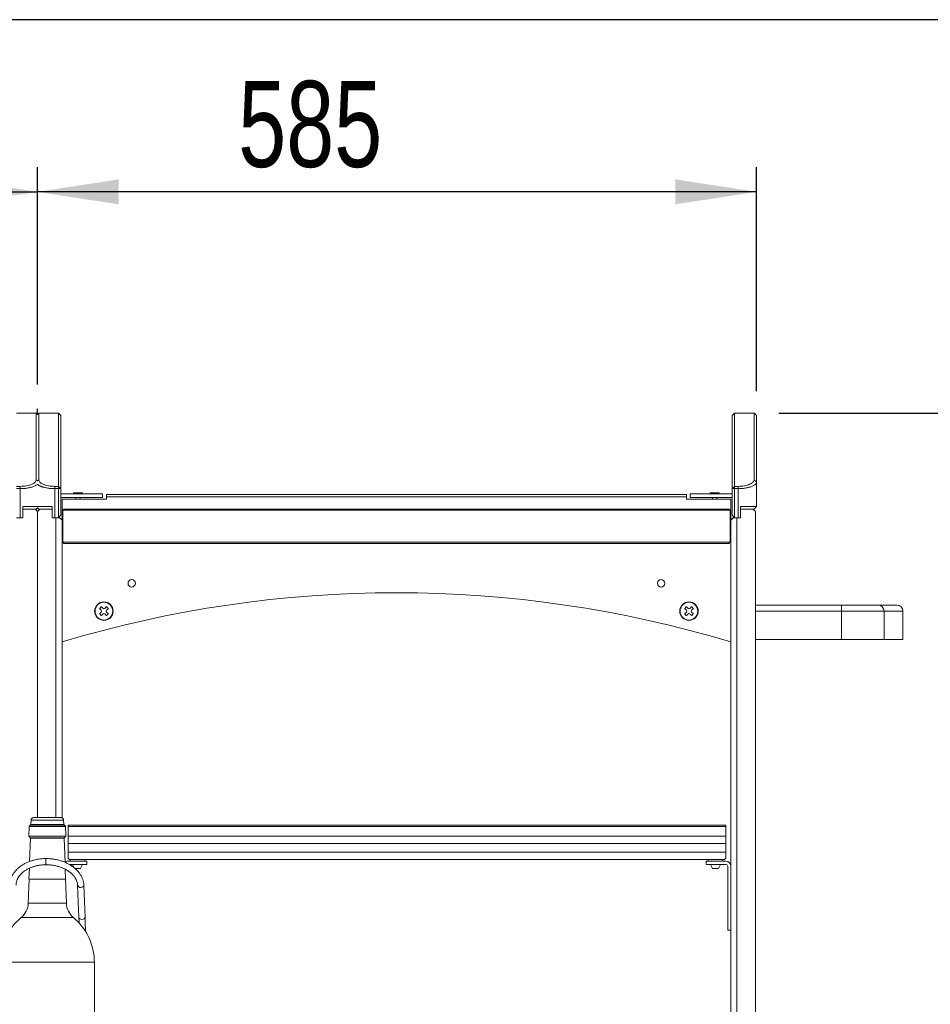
# Model space of a CAD drawing. Header units: millimetres. Extents: x 0 to 420, y 0 to 297.
# Tile 65 of 131: x 232 to 270, y 247 to 287. Entities that reach past the tile are written whole.
import ezdxf

# ---------------------------------------------------------------- set-up
doc = ezdxf.new("R2010")
doc.units = ezdxf.units.MM
doc.layers.add('0COTES', color=5, linetype='Continuous')
doc.styles.add('SLDTEXTSTYLE0', font='TXT', dxfattribs={"width": 0.75})
doc.dimstyles.new('SLDDIMSTYLE0', dxfattribs={"dimtxt": 3.5, "dimasz": 3.302, "dimexe": 0, "dimexo": 0.0625, "dimgap": 0.875, "dimtad": 1, "dimdec": 0, "dimlfac": 20, "dimrnd": 1e-09, "dimzin": 12, "dimdsep": 46, "dimtxsty": 'SLDTEXTSTYLE0', "dimsah": 1, "dimcen": 0.09, "dimadec": 0, "dimazin": 3, "dimtfac": 1, "dimtdec": 0, "dimtofl": 0, "dimtmove": 0, "dimatfit": 3, "dimfxl": 0, "dimfrac": 2, "dimtolj": 1, "dimtzin": 12, "dimarcsym": 0})

# ---------------------------------------------------------------- blocks, each defined once
blk = doc.blocks.new('_D_1')
at = {"layer": '0COTES'}
for p, q in [((204.006, 272.447), (204.006, 281)), ((233.206, 272.172), (233.206, 281)), ((204.006, 280), (233.206, 280))]:
    blk.add_line(p, q, dxfattribs=at)
for points in [[(204.006, 280), (207.308, 279.492), (207.308, 280.508)], [(233.206, 280), (229.904, 280.508), (229.904, 279.492)]]:
    blk.add_solid(points, dxfattribs=at)
at = {"layer": '0COTES', "insert": (215.754, 284.511), "char_height": 3.5, "attachment_point": 1, "style": 'SLDTEXTSTYLE0'}
blk.add_mtext('584', dxfattribs=at)
blk = doc.blocks.new('_D_2')
at = {"layer": '0COTES'}
for p, q in [((233.206, 272.172), (233.206, 281)), ((262.456, 271.901), (262.456, 281)), ((262.456, 280), (233.206, 280))]:
    blk.add_line(p, q, dxfattribs=at)
for points in [[(233.206, 280), (236.508, 279.492), (236.508, 280.508)], [(262.456, 280), (259.154, 280.508), (259.154, 279.492)]]:
    blk.add_solid(points, dxfattribs=at)
at = {"layer": '0COTES', "insert": (241.371, 284.511), "char_height": 3.5, "attachment_point": 1, "style": 'SLDTEXTSTYLE0'}
blk.add_mtext('585', dxfattribs=at)
blk = doc.blocks.new('_D_3')
at = {"layer": '0COTES'}
for p, q in [((263.356, 271.001), (279.574, 271.001)), ((278.574, 271.001), (278.574, 170.526)), ((265.606, 170.526), (279.574, 170.526))]:
    blk.add_line(p, q, dxfattribs=at)
for points in [[(278.574, 271.001), (278.066, 267.699), (279.082, 267.699)], [(278.574, 170.526), (279.082, 173.828), (278.066, 173.828)]]:
    blk.add_solid(points, dxfattribs=at)
at = {"layer": '0COTES', "insert": (274.063, 205.677), "char_height": 3.5, "attachment_point": 1, "rotation": 90, "style": 'SLDTEXTSTYLE0'}
blk.add_mtext('2010', dxfattribs=at)

msp = doc.modelspace()

# ---------------------------------------------------------------- linework, layer by layer
at = {"color": 7, "linetype": 'Continuous', "lineweight": 18}
for p, q in [((233.156, 271.001), (232.356, 271.001)), ((233.206, 270.951), (233.156, 271.001)), ((233.156, 268.296), (233.156, 271.001)), ((233.256, 271.001), (233.206, 270.951)), ((234.056, 271.001), (233.256, 271.001)), ((233.256, 271.001), (233.256, 268.296)), ((234.156, 270.901), (234.056, 271.001)), ((234.056, 268.025), (234.056, 271.001)), ((234.156, 270.901), (234.156, 267.933)), ((261.556, 271.001), (261.456, 270.901)), ((261.456, 267.933), (261.456, 270.901)), ((262.356, 271.001), (261.556, 271.001)), ((261.556, 271.001), (261.556, 268.025)), ((262.456, 270.901), (262.356, 271.001)), ((262.356, 268.296), (262.356, 271.001)), ((262.456, 270.901), (262.456, 268.203)), ((234.157, 269.157), (234.156, 269.157)), ((261.456, 269.157), (261.455, 269.157)), ((233.156, 268.296), (233.206, 268.25)), ((233.206, 268.25), (233.256, 268.296)), ((262.356, 268.296), (262.456, 268.203)), ((232.356, 268.025), (232.506, 268.025)), ((232.506, 267.933), (232.356, 267.933)), ((232.506, 268.025), (232.506, 267.933)), ((232.506, 266.751), (232.506, 267.933)), ((233.906, 267.933), (233.906, 268.025)), ((233.906, 268.025), (234.056, 268.025)), ((233.906, 267.933), (233.906, 266.751)), ((234.056, 267.933), (233.906, 267.933)), ((234.056, 268.025), (234.056, 267.933)), ((234.056, 268.025), (234.156, 267.933)), ((234.056, 266.751), (234.056, 267.933)), ((234.056, 267.933), (234.156, 267.933)), ((234.156, 267.933), (234.156, 266.851)), ((261.456, 267.933), (261.556, 268.025)), ((261.456, 266.851), (261.456, 267.933)), ((261.456, 267.933), (261.556, 267.933)), ((261.556, 268.025), (261.706, 268.025)), ((261.556, 267.933), (261.556, 268.025)), ((261.706, 267.933), (261.556, 267.933)), ((261.556, 267.933), (261.556, 266.751)), ((261.706, 268.025), (261.706, 267.933)), ((261.706, 266.751), (261.706, 267.933)), ((262.456, 268.203), (262.456, 267.201)), ((234.156, 267.726), (235.856, 267.726)), ((234.156, 267.576), (235.856, 267.576)), ((236.006, 267.501), (234.206, 267.501)), ((234.206, 267.501), (234.206, 266.701)), ((234.678, 267.762), (234.673, 267.757)), ((234.673, 267.757), (234.673, 267.726)), ((235.038, 267.757), (234.673, 267.757)), ((234.678, 267.762), (235.033, 267.762)), ((234.768, 267.576), (234.768, 267.501)), ((234.943, 267.501), (234.943, 267.576)), ((235.038, 267.757), (235.033, 267.762)), ((235.038, 267.726), (235.038, 267.757)), ((235.856, 267.726), (235.856, 267.576)), ((236.006, 267.701), (259.606, 267.701)), ((236.006, 267.601), (236.006, 267.701)), ((259.606, 267.601), (236.006, 267.601)), ((236.006, 267.601), (236.006, 267.501)), ((259.606, 267.701), (259.606, 267.601)), ((259.606, 267.501), (259.606, 267.601)), ((261.406, 267.501), (259.606, 267.501)), ((259.756, 267.726), (259.756, 267.576)), ((259.756, 267.726), (261.456, 267.726)), ((259.756, 267.576), (261.456, 267.576)), ((260.578, 267.762), (260.573, 267.757)), ((260.573, 267.757), (260.573, 267.726)), ((260.938, 267.757), (260.573, 267.757)), ((260.578, 267.762), (260.933, 267.762)), ((260.668, 267.576), (260.668, 267.501)), ((260.843, 267.501), (260.843, 267.576)), ((260.938, 267.757), (260.933, 267.762)), ((260.938, 267.726), (260.938, 267.757)), ((261.406, 266.701), (261.406, 267.501)), ((232.606, 267.201), (233.206, 267.201)), ((232.606, 267.201), (232.606, 266.751)), ((233.106, 267.101), (232.606, 267.101)), ((233.156, 267.101), (233.106, 267.101)), ((233.206, 267.151), (233.156, 267.101)), ((233.206, 267.201), (233.806, 267.201)), ((233.256, 267.101), (233.206, 267.151)), ((233.306, 267.101), (233.256, 267.101)), ((233.306, 267.101), (233.806, 267.101)), ((233.806, 266.751), (233.806, 267.201)), ((234.231, 267.051), (234.281, 267.101)), ((261.381, 267.051), (234.231, 267.051)), ((234.231, 267.051), (234.231, 265.751)), ((234.281, 267.101), (261.331, 267.101)), ((261.381, 267.051), (261.331, 267.101)), ((261.381, 267.051), (261.381, 265.751)), ((261.806, 267.201), (262.456, 267.201)), ((261.806, 267.201), (261.806, 266.751)), ((262.306, 267.101), (261.806, 267.101)), ((262.356, 267.101), (262.306, 267.101)), ((262.456, 267.201), (262.356, 267.101)), ((232.356, 266.751), (232.506, 266.751)), ((232.606, 266.751), (232.506, 266.751)), ((233.206, 254.556), (233.206, 267.001)), ((233.906, 266.751), (233.806, 266.751)), ((233.906, 266.751), (234.056, 266.751)), ((234.106, 266.751), (233.956, 266.751)), ((234.056, 266.751), (234.156, 266.851)), ((234.206, 266.651), (234.106, 266.751)), ((234.206, 266.701), (234.156, 266.701)), ((234.206, 266.701), (234.206, 266.651)), ((234.206, 254.547), (234.206, 266.651)), ((261.406, 266.651), (261.506, 266.751)), ((261.406, 266.701), (261.406, 266.651)), ((261.406, 266.701), (261.456, 266.701)), ((261.406, 237.851), (261.406, 266.651)), ((261.456, 266.851), (261.556, 266.751)), ((261.506, 266.751), (261.656, 266.751)), ((261.556, 266.751), (261.706, 266.751)), ((261.656, 266.751), (261.656, 237.751)), ((261.806, 266.751), (261.706, 266.751)), ((262.406, 238.201), (262.406, 267.001)), ((234.231, 266.401), (234.206, 266.401)), ((234.231, 266.301), (234.206, 266.301)), ((261.406, 266.401), (261.381, 266.401)), ((261.406, 266.301), (261.381, 266.301)), ((234.206, 266.001), (234.231, 266.001)), ((234.206, 265.901), (234.231, 265.901)), ((261.381, 266.001), (261.406, 266.001)), ((261.381, 265.901), (261.406, 265.901)), ((234.231, 265.751), (261.381, 265.751)), ((234.231, 265.751), (234.281, 265.701)), ((261.331, 265.701), (234.281, 265.701)), ((261.381, 265.751), (261.331, 265.701)), ((235.793, 263.121), (235.736, 263.064)), ((235.736, 263.05), (235.8, 262.987)), ((235.871, 263.057), (235.807, 263.121)), ((236.005, 263.121), (235.941, 263.057)), ((236.012, 262.987), (236.076, 263.05)), ((236.076, 263.064), (236.019, 263.121)), ((259.593, 263.121), (259.536, 263.064)), ((259.536, 263.05), (259.6, 262.987)), ((259.671, 263.057), (259.607, 263.121)), ((259.805, 263.121), (259.741, 263.057)), ((259.812, 262.987), (259.876, 263.05)), ((259.876, 263.064), (259.819, 263.121)), ((262.406, 263.201), (265.906, 263.201)), ((265.906, 262.951), (265.906, 263.201)), ((265.906, 263.201), (267.394, 263.201)), ((267.394, 263.201), (268.156, 263.201)), ((235.8, 262.916), (235.736, 262.852)), ((235.736, 262.838), (235.793, 262.781)), ((235.807, 262.781), (235.871, 262.845)), ((235.941, 262.845), (236.005, 262.781)), ((236.076, 262.852), (236.012, 262.916)), ((236.019, 262.781), (236.076, 262.838)), ((259.6, 262.916), (259.536, 262.852)), ((259.536, 262.838), (259.593, 262.781)), ((259.607, 262.781), (259.671, 262.845)), ((259.741, 262.845), (259.805, 262.781)), ((259.876, 262.852), (259.812, 262.916)), ((259.819, 262.781), (259.876, 262.838)), ((265.906, 262.951), (262.406, 262.951)), ((265.906, 262.951), (265.906, 261.801)), ((267.642, 262.951), (265.906, 262.951)), ((267.642, 262.951), (267.642, 261.801)), ((268.406, 261.801), (268.406, 262.951)), ((262.406, 261.801), (265.906, 261.801)), ((265.906, 261.801), (267.642, 261.801)), ((267.642, 261.801), (268.406, 261.801)), ((232.935, 254.271), (232.863, 254.203)), ((232.942, 254.455), (232.935, 254.271)), ((232.935, 254.271), (234.274, 254.271)), ((234.269, 254.269), (232.94, 254.269)), ((233.047, 254.556), (234.163, 254.556)), ((234.274, 254.271), (234.268, 254.455)), ((234.346, 254.203), (234.274, 254.271)), ((234.456, 254.256), (261.206, 254.256)), ((234.456, 254.256), (234.456, 254.196)), ((261.206, 254.256), (261.206, 254.196)), ((232.863, 254.203), (232.849, 253.799)), ((232.863, 254.203), (234.346, 254.203)), ((234.341, 254.201), (232.868, 254.201)), ((234.36, 253.799), (234.346, 254.203)), ((234.456, 254.196), (261.206, 254.196)), ((234.456, 254.196), (234.456, 253.806)), ((261.206, 254.196), (261.206, 253.806)), ((232.849, 253.799), (232.917, 253.727)), ((232.849, 253.799), (234.36, 253.799)), ((234.355, 253.801), (232.854, 253.801)), ((232.917, 253.727), (232.884, 252.774)), ((232.917, 253.727), (234.293, 253.727)), ((234.288, 253.729), (232.922, 253.729)), ((234.293, 253.727), (234.36, 253.799)), ((234.327, 252.735), (234.293, 253.727)), ((234.456, 253.806), (234.456, 253.506)), ((234.456, 253.806), (261.206, 253.806)), ((234.456, 253.506), (234.456, 253.156)), ((234.456, 253.506), (261.206, 253.506)), ((261.206, 253.806), (261.206, 253.506)), ((261.206, 253.506), (261.206, 253.156)), ((234.456, 253.156), (261.206, 253.156)), ((234.456, 253.156), (234.456, 252.906)), ((261.206, 253.156), (261.206, 252.906)), ((235.206, 252.781), (234.406, 252.781)), ((235.206, 252.656), (234.491, 252.656)), ((234.506, 252.856), (261.156, 252.856)), ((234.531, 252.856), (234.531, 252.781)), ((234.628, 252.656), (234.686, 252.525)), ((234.956, 252.481), (235.034, 252.656)), ((235.131, 252.781), (235.131, 252.856)), ((235.206, 252.781), (235.206, 252.656)), ((260.406, 252.781), (260.406, 252.656)), ((260.406, 252.781), (261.206, 252.781)), ((260.406, 252.656), (261.206, 252.656)), ((260.481, 252.856), (260.481, 252.781)), ((260.578, 252.656), (260.656, 252.481)), ((260.906, 252.481), (260.984, 252.656)), ((261.081, 252.781), (261.081, 252.856)), ((232.874, 252.498), (232.859, 252.051)), ((234.351, 252.051), (234.337, 252.454)), ((234.74, 252.481), (234.831, 252.481)), ((234.831, 252.481), (234.956, 252.481)), ((260.656, 252.481), (260.906, 252.481)), ((261.281, 252.581), (261.281, 249.981)), ((232.864, 252.051), (232.83, 251.076)), ((232.859, 252.051), (232.864, 252.051)), ((232.859, 252.051), (234.351, 252.051)), ((232.864, 252.051), (234.346, 252.051)), ((234.38, 251.076), (234.346, 252.051)), ((234.346, 252.051), (234.351, 252.051)), ((234.839, 251.804), (234.889, 250.506)), ((235.139, 250.515), (235.089, 251.814)), ((261.281, 249.981), (261.406, 249.981)), ((235.52, 240.176), (235.52, 248.676))]:
    msp.add_line(p, q, dxfattribs=at)
at = {"color": 8, "linetype": 'Continuous', "lineweight": 18}
for p, q in [((233.956, 266.751), (233.956, 254.556)), ((268.406, 262.951), (267.642, 262.951)), ((232.942, 254.455), (234.268, 254.455)), ((232.947, 254.455), (233.581, 254.455)), ((233.581, 254.455), (234.263, 254.455)), ((233.577, 251.076), (232.83, 251.076)), ((233.577, 251.076), (234.38, 251.076)), ((232.543, 250.493), (233.566, 250.493)), ((233.566, 250.493), (234.666, 250.493)), ((231.69, 248.676), (233.535, 248.676)), ((233.535, 248.676), (235.52, 248.676))]:
    msp.add_line(p, q, dxfattribs=at)
at = {"color": 7, "linetype": 'Continuous', "lineweight": 18, "flags": 128}
for points in [[(233.206, 267.001), (233.2, 267.008), (233.181, 267.027), (233.149, 267.058), (233.106, 267.101)], [(233.206, 267.001), (233.212, 267.008), (233.231, 267.027), (233.263, 267.058), (233.306, 267.101)], [(262.406, 267.001), (262.4, 267.008), (262.381, 267.027), (262.349, 267.058), (262.306, 267.101)], [(233.551, 252.854), (233.552, 252.882), (233.553, 252.893), (233.554, 252.889)], [(234.506, 252.856), (234.5, 252.861), (234.483, 252.878), (234.456, 252.906)], [(261.206, 252.906), (261.179, 252.878), (261.162, 252.861), (261.156, 252.856)]]:
    msp.add_lwpolyline(points, dxfattribs=at)
at = {"color": 8, "linetype": 'Continuous', "lineweight": 18, "flags": 128}
for points in [[(234.961, 251.718), (235.009, 251.725), (235.05, 251.745), (235.078, 251.774), (235.089, 251.809), (235.089, 251.814)], [(235.011, 250.42), (235.059, 250.427), (235.1, 250.446), (235.128, 250.476), (235.139, 250.51), (235.139, 250.515)]]:
    msp.add_lwpolyline(points, dxfattribs=at)
at = {"color": 7, "linetype": 'Continuous', "lineweight": 18}
for centre, radius in [((237.037, 264.083), 0.15), ((258.575, 264.083), 0.15), ((235.906, 262.951), 0.375), ((235.906, 262.951), 0.36), ((259.706, 262.951), 0.375), ((259.706, 262.951), 0.36)]:
    msp.add_circle(centre, radius, dxfattribs=at)
for centre, radius, start, end in [((247.806, 216.451), 47.25, 73.2719, 106.7281), ((235.743, 263.057), 0.01, 135, 225), ((235.8, 263.114), 0.01, 45, 135), ((235.906, 263.093), 0.05, 225, 315), ((236.012, 263.114), 0.01, 45, 135), ((236.069, 263.057), 0.01, 315, 45), ((259.543, 263.057), 0.01, 135, 225), ((259.6, 263.114), 0.01, 45, 135), ((259.706, 263.093), 0.05, 225, 315), ((259.812, 263.114), 0.01, 45, 135), ((259.869, 263.057), 0.01, 315, 45), ((267.393, 262.952), 0.249, 359.7792, 89.7766), ((268.156, 262.951), 0.25, 0, 90), ((235.743, 262.845), 0.01, 135, 225), ((235.8, 262.789), 0.01, 225, 315), ((235.765, 262.951), 0.05, 315, 45), ((235.906, 262.81), 0.05, 45, 135), ((236.047, 262.951), 0.05, 135, 225), ((236.012, 262.789), 0.01, 225, 315), ((236.069, 262.845), 0.01, 315, 45), ((259.543, 262.845), 0.01, 135, 225), ((259.6, 262.789), 0.01, 225, 315), ((259.565, 262.951), 0.05, 315, 45), ((259.706, 262.81), 0.05, 45, 135), ((259.847, 262.951), 0.05, 135, 225), ((259.812, 262.789), 0.01, 225, 315), ((259.869, 262.845), 0.01, 315, 45), ((233.047, 254.451), 0.105, 90, 178.0153), ((234.163, 254.451), 0.105, 1.9847, 90), ((233.623, 252.866), 0.0733, 157.9502, 188.9538), ((234.406, 252.581), 0.2, 90, 113.4964), ((261.206, 252.581), 0.2, 0, 90), ((261.206, 252.581), 0.075, 0, 90), ((232.037, 251.104), 0.793, 309.6696, 358.0153), ((235.172, 251.104), 0.793, 181.9847, 230.3304), ((234.05, 248.676), 2.361, 129.6696, 180), ((233.159, 248.676), 2.361, 0, 50.3304)]:
    msp.add_arc(centre, radius, start, end, dxfattribs=at)
at = {"color": 8, "linetype": 'Continuous', "lineweight": 18}
for centre, start, end in [((234.946, 251.827), 192.1592, 277.7435), ((234.996, 250.528), 191.8409, 277.7746)]:
    msp.add_arc(centre, 0.109, start, end, dxfattribs=at)
at = {"color": 7, "linetype": 'Continuous', "lineweight": 18}
for points, knots in [([(232.506, 268.025), (232.55, 268.026), (232.639, 268.028), (232.765, 268.046), (232.88, 268.073), (232.977, 268.108), (233.056, 268.15), (233.113, 268.197), (233.149, 268.246), (233.154, 268.279), (233.156, 268.296)], [0, 0, 0, 0, 0.124104, 0.249638, 0.373398, 0.499328, 0.62377, 0.749299, 0.874545, 1, 1, 1, 1]), ([(233.256, 268.296), (233.258, 268.279), (233.263, 268.246), (233.299, 268.197), (233.356, 268.15), (233.435, 268.108), (233.532, 268.073), (233.647, 268.046), (233.773, 268.028), (233.862, 268.026), (233.906, 268.025)], [0, 0, 0, 0, 0.1255916, 0.250286, 0.3759364, 0.5002462, 0.6258801, 0.7498789, 0.8753872, 1, 1, 1, 1]), ([(261.706, 268.025), (261.75, 268.026), (261.839, 268.028), (261.965, 268.046), (262.08, 268.073), (262.177, 268.108), (262.256, 268.15), (262.313, 268.197), (262.349, 268.246), (262.354, 268.279), (262.356, 268.296)], [0, 0, 0, 0, 0.124104, 0.249639, 0.373398, 0.499328, 0.623769, 0.749299, 0.874545, 1, 1, 1, 1]), ([(233.206, 268.108), (233.205, 268.107), (233.192, 268.094), (233.16, 268.072), (233.108, 268.042), (233.033, 268.011), (232.931, 267.979), (232.795, 267.953), (232.651, 267.936), (232.554, 267.934), (232.506, 267.933)], [0, 0, 0, 0, 0.0126194, 0.1304128, 0.2394556, 0.3397921, 0.5154478, 0.6835945, 0.8448708, 1, 1, 1, 1]), ([(233.906, 267.933), (233.858, 267.934), (233.76, 267.936), (233.617, 267.953), (233.513, 267.973), (233.443, 267.992), (233.403, 268.004), (233.365, 268.017), (233.329, 268.032), (233.295, 268.048), (233.263, 268.065), (233.234, 268.084), (233.215, 268.099), (233.207, 268.107), (233.206, 268.109)], [0, 0, 0, 0, 0.154966, 0.316108, 0.484144, 0.541897, 0.600511, 0.66001, 0.718932, 0.78106, 0.846405, 0.914976, 0.986782, 1, 1, 1, 1]), ([(262.456, 268.203), (262.455, 268.194), (262.454, 268.177), (262.443, 268.154), (262.43, 268.134), (262.416, 268.118), (262.395, 268.097), (262.361, 268.072), (262.307, 268.042), (262.233, 268.011), (262.131, 267.979), (261.995, 267.953), (261.851, 267.936), (261.754, 267.934), (261.706, 267.933)], [0, 0, 0, 0, 0.0683216, 0.1273525, 0.1770886, 0.2175264, 0.248668, 0.338301, 0.421275, 0.497624, 0.6312871, 0.7592361, 0.8819574, 1, 1, 1, 1]), ([(233.553, 252.893), (233.526, 252.893), (233.447, 252.891), (233.317, 252.88), (233.167, 252.856), (233.021, 252.82), (232.88, 252.775), (232.747, 252.719), (232.623, 252.653), (232.509, 252.578), (232.406, 252.495), (232.316, 252.403), (232.24, 252.306), (232.178, 252.203), (232.133, 252.095), (232.103, 251.985), (232.09, 251.888), (232.091, 251.827), (232.091, 251.804)], [0, 0, 0, 0, 0.035385, 0.101736, 0.168145, 0.234611, 0.301144, 0.367751, 0.434422, 0.501118, 0.567762, 0.634243, 0.700423, 0.766147, 0.831294, 0.895824, 0.959819, 1, 1, 1, 1]), ([(232.341, 251.814), (232.341, 251.828), (232.34, 251.873), (232.35, 251.948), (232.378, 252.037), (232.421, 252.124), (232.478, 252.208), (232.549, 252.286), (232.633, 252.359), (232.729, 252.425), (232.836, 252.484), (232.952, 252.534), (233.076, 252.576), (233.207, 252.608), (233.342, 252.631), (233.46, 252.641), (233.531, 252.643), (233.555, 252.643)], [0, 0, 0, 0, 0.035391, 0.110289, 0.184931, 0.258524, 0.330868, 0.402178, 0.472793, 0.54301, 0.613034, 0.682996, 0.75295, 0.822937, 0.892968, 0.963039, 1, 1, 1, 1]), ([(233.551, 252.854), (233.551, 252.853), (233.551, 252.842), (233.55, 252.817), (233.55, 252.776), (233.55, 252.733), (233.55, 252.694), (233.552, 252.665), (233.553, 252.646), (233.554, 252.645), (233.554, 252.644)], [0, 0, 0, 0, 0.011228, 0.15602, 0.300818, 0.445613, 0.590391, 0.735147, 0.879914, 1, 1, 1, 1]), ([(233.553, 252.643), (233.577, 252.643), (233.648, 252.641), (233.766, 252.631), (233.903, 252.609), (234.037, 252.576), (234.164, 252.534), (234.285, 252.484), (234.396, 252.425), (234.497, 252.359), (234.586, 252.287), (234.664, 252.21), (234.727, 252.128), (234.778, 252.044), (234.813, 251.957), (234.834, 251.877), (234.838, 251.826), (234.839, 251.804)], [0, 0, 0, 0, 0.0362338, 0.1061881, 0.1761442, 0.2460445, 0.315864, 0.3855885, 0.455214, 0.524758, 0.5942641, 0.663798, 0.7335032, 0.8036057, 0.8744096, 0.9462683, 1, 1, 1, 1]), ([(235.089, 251.814), (235.088, 251.835), (235.084, 251.893), (235.065, 251.987), (235.029, 252.095), (234.978, 252.2), (234.911, 252.301), (234.831, 252.397), (234.738, 252.487), (234.632, 252.57), (234.515, 252.645), (234.388, 252.712), (234.253, 252.768), (234.111, 252.815), (233.963, 252.852), (233.812, 252.877), (233.675, 252.89), (233.59, 252.892), (233.555, 252.893)], [0, 0, 0, 0, 0.036518, 0.100206, 0.164071, 0.22836, 0.293184, 0.358548, 0.424373, 0.490538, 0.556919, 0.623411, 0.68994, 0.756461, 0.822959, 0.889439, 0.95591, 1, 1, 1, 1]), ([(234.889, 250.506), (234.89, 250.481), (234.893, 250.409), (234.896, 250.328), (234.897, 250.268), (234.897, 250.262)], [0, 0, 0, 0, 0.3217572, 0.932028, 1, 1, 1, 1]), ([(235.156, 249.923), (235.155, 249.968), (235.153, 250.071), (235.149, 250.224), (235.144, 250.378), (235.141, 250.47), (235.139, 250.515)], [0, 0, 0, 0, 0.2069909, 0.4774417, 0.7480194, 1, 1, 1, 1])]:
    msp.add_open_spline(points, degree=3, knots=knots, dxfattribs=at)
at = {"layer": '0COTES', "color": 7}
msp.add_line((410.079, 287), (10, 287), dxfattribs=at)
at = {"layer": '0COTES'}
msp.add_line((233.206, 270.951), (233.206, 271.172), dxfattribs=at)

# ---------------------------------------------------------------- dimensions: what is measured, and where the dimension line sits
for p1, picture, middle in [((204.006, 271.447), '_D_1', (219.633, 280)), ((262.456, 270.901), '_D_2', (245.25, 280))]:
    dim = msp.add_linear_dim(base=(233.206, 280), p1=p1, p2=(233.206, 271.172), dimstyle='SLDDIMSTYLE0', dxfattribs=at)
    dim.commit()
    dim.dimension.update_dxf_attribs({"geometry": picture, "text_midpoint": middle, "dimtype": 160})
dim = msp.add_linear_dim(base=(278.574298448, 170.526195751), p1=(262.355989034, 271.001195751), p2=(264.605989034, 170.526195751), angle=90, dimstyle='SLDDIMSTYLE0', dxfattribs=at)
dim.commit()
dim.dimension.update_dxf_attribs({"geometry": '_D_3', "text_midpoint": (278.574298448, 210.849063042), "dimtype": 160})

doc.saveas('drawing.dxf')
